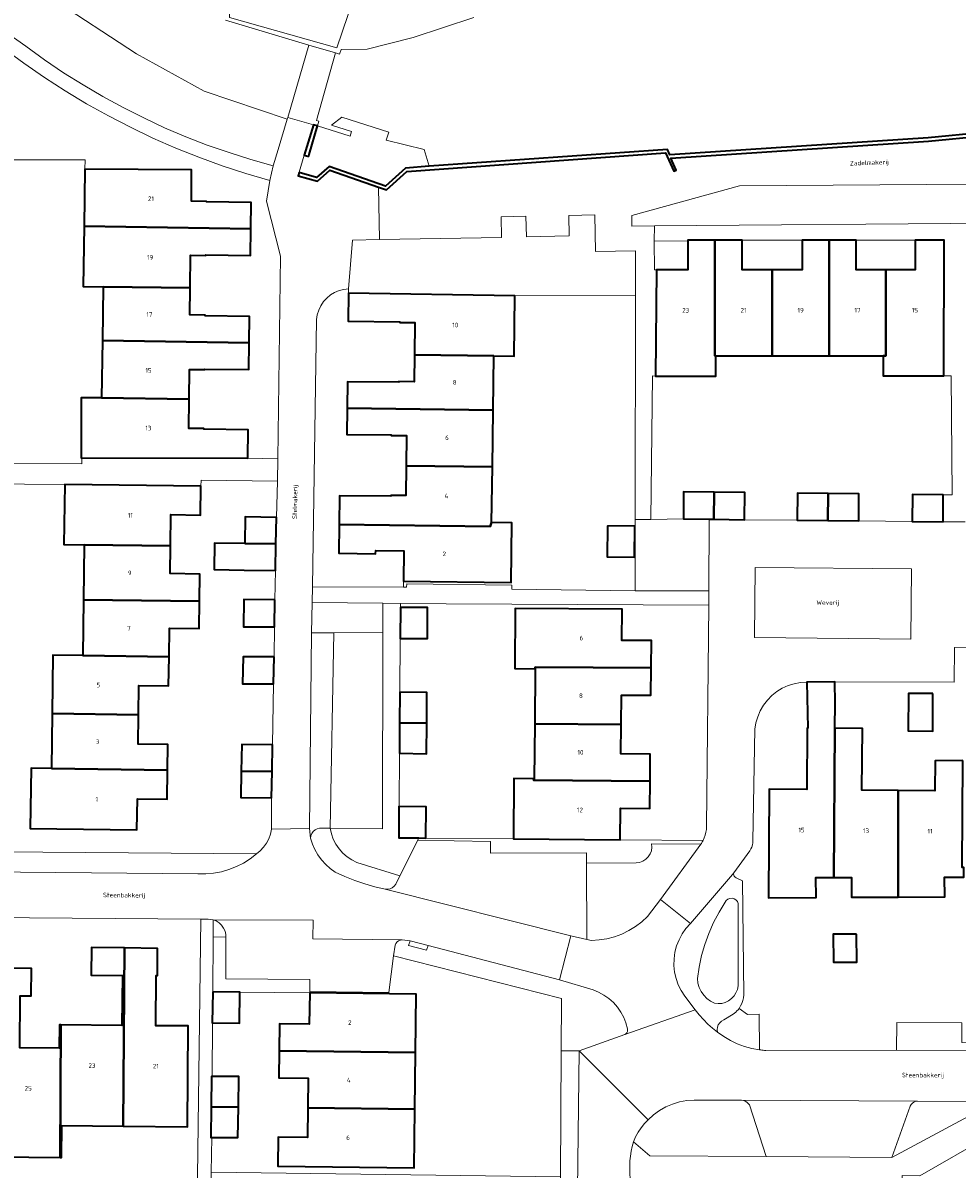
# Model space of a CAD drawing. Header units: metres. Extents: x 229229 to 231729, y 593167 to 595667.
# Tile 181 of 256: x 230792 to 230884, y 594007 to 594120. Entities that reach past the tile are written whole.
import ezdxf
from ezdxf.enums import TextEntityAlignment as Align

# ---------------------------------------------------------------- set-up
doc = ezdxf.new("R2010")
doc.units = ezdxf.units.M
for name, color, linetype, lineweight in [('B-WE-GK-KADEMUUR-GV', 150, 'Continuous', 35), ('B-WE-GR-GROENVOORZIENING-GV', 80, 'Continuous', 18), ('B-WE-KW-KUNSTWERK_DEK-GV', 170, 'Continuous', 18), ('B-WE-OG-BEBOUWING-GV', 7, 'Continuous', 35), ('B-WE-OG-BEBOUWING-T18', 10, 'Continuous', 18), ('B-WE-OG-BEBOUWING_SCHUUR-GV', 7, 'Continuous', 35), ('B-WE-OG-TERREIN_ERF-GV', 7, 'Continuous', 18), ('B-WE-OG-TOPOGRAFIE-T18', 10, 'Continuous', 18), ('B-WE-OG-WATER-GV', 130, 'Continuous', 18), ('B-WE-OG-WATER_SLOOT-GV', 120, 'Continuous', 18), ('B-WE-VH-VERHARDING_GESLOTEN-GV', 252, 'Continuous', 18), ('B-WE-VH-VERHARDING_OPEN-GV', 252, 'Continuous', 18)]:
    doc.layers.add(name, color=color, linetype=linetype, lineweight=lineweight)
doc.styles.add('NLCS-ISO-M250-T18', font='NLCS-ISO.ttf', dxfattribs={"height": 0.45})

msp = doc.modelspace()

# ---------------------------------------------------------------- linework, layer by layer
at = {"layer": 'B-WE-GK-KADEMUUR-GV'}
msp.add_lwpolyline([(230891.857, 594110.021), (230881, 594108.982), (230855.497, 594107.289), (230855.254, 594107.826), (230831.731, 594106.181), (230829.371, 594105.976), (230827.419, 594104.191), (230821.852, 594106.134), (230820.596, 594105.038), (230818.873, 594105.545), (230818.78, 594105.228), (230820.677, 594104.671), (230821.924, 594105.759), (230826.71, 594104.089), (230827.496, 594103.815), (230829.509, 594105.655), (230855.048, 594107.48), (230855.869, 594105.672), (230856.124, 594105.787), (230855.589, 594106.964), (230881.027, 594108.653), (230891.896, 594109.693)], dxfattribs=at)
msp.add_lwpolyline([(230819.829, 594107.126), (230819.882, 594107.31), (230820.696, 594110.144), (230820.306, 594110.256), (230819.39, 594107.245)], close=True, dxfattribs=at)
at = {"layer": 'B-WE-GR-GROENVOORZIENING-GV'}
for points in [[(230791.482, 594106.784), (230797.752, 594106.784), (230797.73, 594105.88), (230808.26, 594105.79), (230808.24, 594102.7), (230809.74, 594102.69), (230809.74, 594102.63), (230814.13, 594102.59), (230814.1, 594099.975), (230814.07, 594097.36), (230809.67, 594097.42), (230809.66, 594097.36), (230808.16, 594097.38), (230808.122, 594094.149), (230808.09, 594091.47), (230809.59, 594091.45), (230809.59, 594091.39), (230813.99, 594091.33), (230813.955, 594088.705), (230813.92, 594086.08), (230809.55, 594086.13), (230809.55, 594086.07), (230808.06, 594086.09), (230808.025, 594083.166), (230807.99, 594080.26), (230809.48, 594080.24), (230809.48, 594080.18), (230813.85, 594080.12), (230813.81, 594077.33), (230816.782, 594077.257), (230817.052, 594097.271), (230815.641, 594102.695), (230815.971, 594104.743), (230813.613, 594105.435), (230811.278, 594106.203), (230808.969, 594107.045), (230806.688, 594107.96), (230804.438, 594108.948), (230802.22, 594110.008), (230800.037, 594111.138), (230797.892, 594112.338), (230795.787, 594113.605), (230793.723, 594114.939), (230791.702, 594116.339), (230789.728, 594117.803)], [(230894.688, 594104.45), (230862.37, 594104.226), (230851.721, 594101.295), (230851.73, 594100.246), (230853.972, 594100.264), (230887.39, 594100.531)]]:
    msp.add_lwpolyline(points, dxfattribs=at)
for points in [[(230838.824, 594101.164), (230838.866, 594099.11), (230826.821, 594098.916), (230824.137, 594098.872), (230823.768, 594094.036), (230823.76, 594093.63), (230840.19, 594093.35), (230852.093, 594093.401), (230852.097, 594097.798), (230848.146, 594097.745), (230848.071, 594101.356), (230845.519, 594101.303), (230845.561, 594099.29), (230841.324, 594099.202), (230841.282, 594101.215)], [(230820.167, 594063.084), (230820.1, 594060.059), (230822.309, 594060.07), (230827.137, 594060.095), (230827.139, 594063.005)], [(230853.691, 594039.237), (230858.557, 594039.188), (230858.604, 594039.262), (230858.649, 594039.337), (230858.693, 594039.414), (230858.734, 594039.491), (230858.773, 594039.57), (230850.58, 594039.641), (230840.05, 594039.73), (230831.39, 594039.807), (230831.39, 594039.8), (230830.703, 594039.808), (230830.594, 594039.581), (230837.786, 594039.451), (230837.774, 594038.297), (230847.25, 594038.335), (230847.243, 594037.318), (230852.152, 594037.353), (230852.492, 594037.401), (230852.815, 594037.52), (230853.105, 594037.704), (230853.349, 594037.946), (230853.537, 594038.233), (230853.66, 594038.554), (230853.712, 594038.894)], [(230862.235, 594033.333), (230862.153, 594033.527), (230862.017, 594033.687), (230861.839, 594033.799), (230861.635, 594033.851), (230861.425, 594033.839), (230861.228, 594033.765), (230861.063, 594033.634), (230860.945, 594033.46), (230860.344, 594032.473), (230859.81, 594031.448), (230859.345, 594030.39), (230858.951, 594029.304), (230858.63, 594028.194), (230858.384, 594027.065), (230858.213, 594025.922), (230858.267, 594025.481), (230858.391, 594025.055), (230858.581, 594024.654), (230858.832, 594024.288), (230859.138, 594023.967), (230859.491, 594023.698), (230859.883, 594023.489), (230860.244, 594023.449), (230860.606, 594023.476), (230860.957, 594023.57), (230861.284, 594023.726), (230861.577, 594023.941), (230861.825, 594024.206), (230862.02, 594024.512), (230862.155, 594024.849), (230862.226, 594025.205)], [(230819.92, 594024.5), (230819.925, 594024.64), (230819.939, 594025.842), (230811.648, 594025.902), (230811.65, 594030.03), (230810.394, 594030.015), (230810.34, 594024.61), (230813.01, 594024.58)], [(230864.298, 594022.396), (230863.142, 594022.384), (230862.325, 594022.978), (230862.223, 594022.847), (230862.111, 594022.723), (230861.992, 594022.608), (230861.865, 594022.5), (230861.731, 594022.402), (230860.814, 594021.838), (230860.597, 594021.718), (230860.414, 594021.55), (230860.275, 594021.344), (230860.188, 594021.111), (230860.159, 594020.865), (230860.188, 594020.618), (230860.809, 594020.184), (230861.465, 594019.806), (230862.15, 594019.484), (230862.861, 594019.222), (230863.591, 594019.022), (230864.336, 594018.885)], [(230884.312, 594019.596), (230884.33, 594021.54), (230877.89, 594021.57), (230877.887, 594018.851), (230890.267, 594018.827), (230890.273, 594019.541)], [(230863.342, 594013.44), (230863.231, 594013.591), (230863.092, 594013.717), (230862.932, 594013.814), (230862.756, 594013.878), (230862.571, 594013.907), (230857.875, 594013.92), (230857.154, 594013.866), (230856.444, 594013.733), (230855.752, 594013.524), (230855.087, 594013.241), (230854.457, 594012.886), (230853.869, 594012.466), (230853.331, 594011.983), (230852.974, 594011.595), (230852.648, 594011.181), (230852.357, 594010.741), (230852.101, 594010.28), (230851.883, 594009.8), (230853.506, 594008.4), (230864.994, 594008.348)], [(230886.289, 594013.012), (230886.266, 594013.789), (230879.958, 594013.827), (230879.773, 594013.797), (230879.599, 594013.727), (230879.444, 594013.62), (230879.317, 594013.483), (230879.222, 594013.321), (230877.416, 594008.245)], [(230888.193, 594003.907), (230888.234, 594009.287), (230887.049, 594010.389), (230880.175, 594006.446), (230878.435, 594006.473), (230878.373, 594004.008)]]:
    msp.add_lwpolyline(points, close=True, dxfattribs=at)
at = {"layer": 'B-WE-KW-KUNSTWERK_DEK-GV'}
msp.add_lwpolyline([(230820.834, 594110.625), (230820.591, 594110.695), (230822.482, 594117.353), (230819.842, 594118.104), (230817.746, 594110.992), (230820.306, 594110.256), (230820.696, 594110.144)], close=True, dxfattribs=at)
at = {"layer": 'B-WE-OG-BEBOUWING-GV'}
for points in [[(230814.1, 594099.975), (230814.13, 594102.59), (230809.74, 594102.63), (230809.74, 594102.69), (230808.24, 594102.7), (230808.26, 594105.79), (230797.73, 594105.88), (230797.638, 594100.244)], [(230797.638, 594100.244), (230797.54, 594094.28), (230799.54, 594094.25), (230808.122, 594094.149), (230808.16, 594097.38), (230809.66, 594097.36), (230809.67, 594097.42), (230814.07, 594097.36), (230814.1, 594099.975)], [(230859.94, 594098.86), (230857.25, 594098.86), (230857.25, 594098.782), (230857.26, 594095.93), (230854.17, 594095.93), (230854.17, 594095.918), (230854.07, 594085.44), (230860.02, 594085.44), (230860.02, 594087.44), (230859.947, 594087.447)], [(230860.02, 594087.44), (230865.595, 594087.443), (230865.59, 594095.93), (230862.64, 594095.93), (230862.63, 594098.86), (230859.94, 594098.86), (230859.947, 594087.447)], [(230865.595, 594087.443), (230871.227, 594087.447), (230871.22, 594098.862), (230868.54, 594098.86), (230868.54, 594095.93), (230865.59, 594095.93)], [(230871.227, 594087.447), (230876.57, 594087.45), (230876.82, 594087.448), (230876.82, 594095.94), (230873.9, 594095.94), (230873.9, 594098.86), (230871.22, 594098.862)], [(230876.57, 594087.45), (230876.57, 594085.45), (230882.53, 594085.45), (230882.57, 594098.86), (230879.73, 594098.86), (230879.73, 594095.94), (230876.82, 594095.94), (230876.82, 594087.448)], [(230813.955, 594088.705), (230813.99, 594091.33), (230809.59, 594091.39), (230809.59, 594091.45), (230808.09, 594091.47), (230808.122, 594094.149), (230799.54, 594094.25), (230799.453, 594088.943)], [(230838.12, 594087.44), (230840.11, 594087.41), (230840.19, 594093.35), (230823.76, 594093.63), (230823.73, 594090.85), (230828.81, 594090.79), (230828.81, 594090.73), (230830.3, 594090.72), (230830.267, 594087.521)], [(230813.955, 594088.705), (230799.453, 594088.943), (230799.36, 594083.27), (230808.025, 594083.166), (230808.06, 594086.09), (230809.55, 594086.07), (230809.55, 594086.13), (230813.92, 594086.08)], [(230838.12, 594087.44), (230830.267, 594087.521), (230830.24, 594084.87), (230828.74, 594084.89), (230828.74, 594084.83), (230823.66, 594084.88), (230823.63, 594082.27), (230838.045, 594082.068)], [(230808.025, 594083.166), (230799.36, 594083.27), (230797.36, 594083.3), (230797.35, 594077.35), (230797.424, 594077.35), (230813.81, 594077.33), (230813.85, 594080.12), (230809.48, 594080.18), (230809.48, 594080.24), (230807.99, 594080.26)], [(230837.967, 594076.471), (230838.045, 594082.068), (230823.63, 594082.27), (230823.6, 594079.66), (230827.98, 594079.62), (230827.98, 594079.56), (230829.48, 594079.55), (230829.455, 594076.58)], [(230837.967, 594076.471), (230829.455, 594076.58), (230829.43, 594073.63), (230827.94, 594073.64), (230827.94, 594073.58), (230822.85, 594073.62), (230822.825, 594070.775), (230837.754, 594070.566), (230837.89, 594070.98)], [(230806.173, 594068.668), (230806.21, 594071.75), (230809.14, 594071.71), (230809.18, 594074.56), (230795.73, 594074.74), (230795.65, 594068.8), (230797.66, 594068.77)], [(230859.839, 594071.285), (230859.87, 594073.965), (230856.85, 594074), (230856.82, 594071.32), (230859.381, 594071.29)], [(230859.839, 594071.285), (230862.87, 594071.25), (230862.89, 594073.93), (230859.87, 594073.965)], [(230871.094, 594071.155), (230871.125, 594073.825), (230868.11, 594073.86), (230868.07, 594071.19)], [(230871.125, 594073.825), (230871.094, 594071.155), (230874.14, 594071.12), (230874.14, 594073.79)], [(230882.483, 594071.03), (230882.49, 594073.69), (230879.45, 594073.73), (230879.41, 594071.06)], [(230813.5, 594068.9), (230816.585, 594068.86), (230816.63, 594071.48), (230813.54, 594071.53)], [(230837.89, 594070.98), (230837.754, 594070.566), (230822.825, 594070.775), (230822.8, 594067.93), (230826.43, 594067.89), (230826.44, 594068.19), (230829.22, 594068.16), (230829.18, 594065.17), (230839.81, 594065.03), (230839.89, 594070.95)], [(230852.02, 594070.63), (230849.32, 594070.61), (230849.3, 594067.57), (230852.01, 594067.56)], [(230797.66, 594068.77), (230797.585, 594063.32), (230809.025, 594063.185), (230809.06, 594065.88), (230806.14, 594065.92), (230806.173, 594068.668)], [(230813.5, 594068.9), (230810.525, 594068.945), (230810.485, 594066.315), (230813.46, 594066.27), (230816.54, 594066.23), (230816.585, 594068.86)], [(230816.49, 594063.32), (230813.42, 594063.35), (230813.38, 594060.67), (230816.45, 594060.66)], [(230809.025, 594063.185), (230797.585, 594063.32), (230797.51, 594057.83), (230806.03, 594057.71), (230806.07, 594060.53), (230808.99, 594060.49)], [(230828.886, 594062.58), (230828.88, 594062.58), (230828.864, 594059.5), (230831.54, 594059.51), (230831.56, 594062.56)], [(230842.19, 594056.53), (230842.189, 594056.695), (230853.65, 594056.6), (230853.68, 594059.3), (230850.75, 594059.32), (230850.78, 594062.42), (230840.22, 594062.49), (230840.18, 594056.54)], [(230803.01, 594051.975), (230803.05, 594054.88), (230805.99, 594054.84), (230806.03, 594057.71), (230797.51, 594057.83), (230794.56, 594057.87), (230794.483, 594052.089)], [(230816.4, 594057.69), (230813.34, 594057.71), (230813.3, 594055.05), (230816.35, 594055.04)], [(230853.65, 594056.6), (230842.189, 594056.695), (230842.19, 594056.53), (230842.145, 594051.09), (230850.685, 594051.03), (230850.71, 594053.92), (230853.62, 594053.9)], [(230871.67, 594035.91), (230871.779, 594050.64), (230871.798, 594053.135), (230871.771, 594055.235), (230869.017, 594055.199), (230869.1, 594050.66), (230869.06, 594050.66), (230869.01, 594044.59), (230865.31, 594044.62), (230865.22, 594033.91), (230869.93, 594033.93), (230869.92, 594035.9)], [(230828.8, 594051.168), (230831.475, 594051.15), (230831.5, 594054.17), (230828.826, 594054.22), (230828.82, 594054.22)], [(230881.47, 594054.08), (230879.04, 594054.09), (230879.02, 594050.38), (230881.45, 594050.36)], [(230794.41, 594046.67), (230805.887, 594046.521), (230805.92, 594049.04), (230802.97, 594049.07), (230803.01, 594051.975), (230794.483, 594052.089)], [(230831.475, 594051.15), (230828.8, 594051.168), (230828.78, 594048.18), (230828.791, 594048.18), (230831.45, 594048.13)], [(230842.1, 594045.66), (230842.017, 594045.505), (230853.535, 594045.41), (230853.56, 594048.1), (230850.66, 594048.13), (230850.685, 594051.03), (230842.145, 594051.09)], [(230871.779, 594050.64), (230871.67, 594035.91), (230873.42, 594035.91), (230873.43, 594033.95), (230878.02, 594033.97), (230878.05, 594044.5), (230874.44, 594044.53), (230874.5, 594050.61)], [(230816.205, 594046.373), (230816.25, 594049.02), (230813.21, 594049.05), (230813.17, 594046.425)], [(230805.887, 594046.521), (230794.41, 594046.67), (230792.41, 594046.7), (230792.33, 594040.74), (230802.86, 594040.6), (230802.9, 594043.68), (230805.85, 594043.64)], [(230813.17, 594046.425), (230813.13, 594043.8), (230816.16, 594043.77), (230816.205, 594046.373)], [(230884.41, 594047.45), (230881.69, 594047.44), (230881.66, 594044.47), (230878.05, 594044.5), (230878.02, 594033.97), (230882.63, 594033.99), (230882.62, 594035.93), (230884.51, 594035.94), (230884.51, 594036.88), (230884.35, 594036.88)], [(230853.535, 594045.41), (230842.017, 594045.505), (230842.1, 594045.66), (230840.09, 594045.67), (230840.05, 594039.73), (230850.58, 594039.641), (230850.61, 594042.75), (230853.51, 594042.72)], [(230828.761, 594042.91), (230828.74, 594042.91), (230828.72, 594039.83), (230828.744, 594039.83), (230830.703, 594039.808), (230831.39, 594039.8), (230831.39, 594039.807), (230831.42, 594042.87)], [(230795.35, 594021.36), (230795.28, 594008.26), (230795.42, 594008.26), (230795.44, 594011.4), (230801.51, 594011.35), (230801.64, 594028.95), (230798.38, 594029), (230798.35, 594026.27), (230801.43, 594026.23), (230801.37, 594021.29)], [(230801.51, 594011.35), (230807.86, 594011.29), (230807.92, 594021.25), (230804.74, 594021.27), (230804.77, 594026.21), (230804.88, 594026.21), (230804.89, 594028.9), (230801.64, 594028.95)], [(230789.22, 594026.94), (230789.07, 594008.31), (230795.28, 594008.26), (230795.35, 594021.36), (230795.21, 594021.36), (230795.18, 594019.05), (230791.28, 594019.09), (230791.34, 594024.23), (230792.42, 594024.22), (230792.45, 594026.91)], [(230810.34, 594024.61), (230810.3, 594021.55), (230810.309, 594021.55), (230812.98, 594021.51), (230813.01, 594024.58)], [(230816.915, 594018.79), (230830.376, 594018.62), (230830.45, 594024.38), (230819.92, 594024.5), (230819.88, 594021.41), (230816.95, 594021.45)], [(230816.915, 594018.79), (230816.88, 594016.12), (230819.78, 594016.08), (230819.745, 594013.14), (230830.304, 594013.01), (230830.376, 594018.62)], [(230812.875, 594013.23), (230812.91, 594016.25), (230810.275, 594016.26), (230810.23, 594016.26), (230810.195, 594013.25)], [(230810.195, 594013.25), (230810.16, 594010.24), (230810.255, 594010.239), (230812.84, 594010.22), (230812.875, 594013.23)], [(230830.304, 594013.01), (230819.745, 594013.14), (230819.71, 594010.21), (230816.8, 594010.25), (230816.77, 594007.4), (230830.23, 594007.23)]]:
    msp.add_lwpolyline(points, close=True, dxfattribs=at)
at = {"layer": 'B-WE-OG-BEBOUWING_SCHUUR-GV'}
msp.add_lwpolyline([(230873.933, 594030.314), (230871.63, 594030.294), (230871.654, 594027.529), (230873.957, 594027.549)], close=True, dxfattribs=at)
at = {"layer": 'B-WE-OG-TERREIN_ERF-GV'}
for points in [[(230799.54, 594094.25), (230797.54, 594094.28), (230797.638, 594100.244), (230797.73, 594105.88), (230797.752, 594106.784), (230791.482, 594106.784), (230782.425, 594106.784), (230780.738, 594077.544), (230783.781, 594076.835), (230797.423, 594076.776), (230797.424, 594077.35), (230797.35, 594077.35), (230797.36, 594083.3), (230799.36, 594083.27), (230799.453, 594088.943)], [(230857.25, 594098.782), (230853.953, 594098.763), (230853.969, 594095.92), (230854.17, 594095.918), (230854.17, 594095.93), (230857.26, 594095.93)], [(230865.59, 594095.93), (230868.54, 594095.93), (230868.54, 594098.86), (230862.63, 594098.86), (230862.64, 594095.93)], [(230873.9, 594098.86), (230873.9, 594095.94), (230876.82, 594095.94), (230879.73, 594095.94), (230879.73, 594098.86)], [(230829.48, 594079.55), (230827.98, 594079.56), (230827.98, 594079.62), (230823.6, 594079.66), (230823.63, 594082.27), (230823.66, 594084.88), (230828.74, 594084.83), (230828.74, 594084.89), (230830.24, 594084.87), (230830.267, 594087.521), (230830.3, 594090.72), (230828.81, 594090.73), (230828.81, 594090.79), (230823.73, 594090.85), (230823.76, 594093.63), (230823.768, 594094.036), (230823.291, 594093.989), (230822.827, 594093.873), (230822.384, 594093.69), (230821.973, 594093.443), (230821.603, 594093.14), (230821.281, 594092.785), (230821.014, 594092.387), (230820.809, 594091.954), (230820.67, 594091.496), (230820.599, 594091.022), (230820.201, 594064.631), (230829.169, 594064.597), (230829.18, 594065.17), (230829.22, 594068.16), (230826.44, 594068.19), (230826.43, 594067.89), (230822.8, 594067.93), (230822.825, 594070.775), (230822.85, 594073.62), (230827.94, 594073.58), (230827.94, 594073.64), (230829.43, 594073.63), (230829.455, 594076.58)], [(230852.064, 594064.238), (230852.073, 594071.258), (230852.093, 594093.401), (230840.19, 594093.35), (230840.11, 594087.41), (230838.12, 594087.44), (230838.045, 594082.068), (230837.967, 594076.471), (230837.89, 594070.98), (230839.89, 594070.95), (230839.81, 594065.03), (230829.18, 594065.17), (230829.169, 594064.597), (230829.469, 594064.596), (230829.502, 594064.918), (230839.869, 594064.765), (230839.881, 594064.397)], [(230876.57, 594087.45), (230871.227, 594087.447), (230865.595, 594087.443), (230860.02, 594087.44), (230860.02, 594085.44), (230854.07, 594085.44), (230853.78, 594085.444), (230853.595, 594071.279), (230856.82, 594071.32), (230856.85, 594074), (230859.87, 594073.965), (230862.89, 594073.93), (230862.87, 594071.25), (230868.07, 594071.19), (230868.11, 594073.86), (230871.125, 594073.825), (230874.14, 594073.79), (230874.14, 594071.12), (230879.41, 594071.06), (230879.45, 594073.73), (230882.49, 594073.69), (230883.356, 594073.691), (230883.262, 594085.456), (230882.53, 594085.45), (230876.57, 594085.45)], [(230852.02, 594070.63), (230852.01, 594067.56), (230849.3, 594067.57), (230849.32, 594070.61)], [(230842.19, 594056.53), (230840.18, 594056.54), (230840.22, 594062.49), (230850.78, 594062.42), (230850.75, 594059.32), (230853.68, 594059.3), (230853.65, 594056.6), (230853.62, 594053.9), (230850.71, 594053.92), (230850.685, 594051.03), (230850.66, 594048.13), (230853.56, 594048.1), (230853.535, 594045.41), (230853.51, 594042.72), (230850.61, 594042.75), (230850.58, 594039.641), (230858.773, 594039.57), (230858.887, 594039.832), (230858.978, 594040.103), (230859.047, 594040.381), (230859.092, 594040.663), (230859.113, 594040.948), (230859.33, 594062.808), (230833.403, 594062.934), (230828.889, 594062.985), (230828.886, 594062.58), (230831.56, 594062.56), (230831.54, 594059.51), (230828.864, 594059.5), (230828.826, 594054.22), (230831.5, 594054.17), (230831.475, 594051.15), (230831.45, 594048.13), (230828.791, 594048.18), (230828.761, 594042.91), (230831.42, 594042.87), (230831.39, 594039.807), (230840.05, 594039.73), (230840.09, 594045.67), (230842.1, 594045.66), (230842.145, 594051.09)], [(230879.04, 594054.09), (230881.47, 594054.08), (230881.45, 594050.36), (230879.02, 594050.38)], [(230819.92, 594024.5), (230813.01, 594024.58), (230812.98, 594021.51), (230810.309, 594021.55), (230810.275, 594016.26), (230812.91, 594016.25), (230812.875, 594013.23), (230812.84, 594010.22), (230810.255, 594010.239), (230810.193, 594006.788), (230844.698, 594006.348), (230844.757, 594018.791), (230844.781, 594023.948), (230828.192, 594028.164), (230827.741, 594024.553), (230819.925, 594024.64)], [(230819.745, 594013.14), (230819.78, 594016.08), (230816.88, 594016.12), (230816.915, 594018.79), (230816.95, 594021.45), (230819.88, 594021.41), (230819.92, 594024.5), (230830.45, 594024.38), (230830.376, 594018.62), (230830.304, 594013.01), (230830.23, 594007.23), (230816.77, 594007.4), (230816.8, 594010.25), (230819.71, 594010.21)]]:
    msp.add_lwpolyline(points, close=True, dxfattribs=at)
for points in [[(230776.682, 594038.545), (230814.656, 594038.236), (230815.037, 594038.546), (230815.372, 594038.904), (230815.656, 594039.304), (230815.884, 594039.738), (230816.051, 594040.199), (230816.154, 594040.679), (230816.16, 594043.77), (230813.13, 594043.8), (230813.17, 594046.425), (230813.21, 594049.05), (230816.25, 594049.02), (230816.35, 594055.04), (230813.3, 594055.05), (230813.34, 594057.71), (230816.4, 594057.69), (230816.45, 594060.66), (230813.38, 594060.67), (230813.42, 594063.35), (230816.49, 594063.32), (230816.54, 594066.23), (230813.46, 594066.27), (230810.485, 594066.315), (230810.525, 594068.945), (230813.5, 594068.9), (230813.54, 594071.53), (230816.63, 594071.48), (230816.745, 594075.065), (230809.202, 594075.153), (230809.18, 594074.56), (230809.14, 594071.71), (230806.21, 594071.75), (230806.173, 594068.668), (230806.14, 594065.92), (230809.06, 594065.88), (230809.025, 594063.185), (230808.99, 594060.49), (230806.07, 594060.53), (230806.03, 594057.71), (230805.99, 594054.84), (230803.05, 594054.88), (230803.01, 594051.975), (230802.97, 594049.07), (230805.92, 594049.04), (230805.887, 594046.521), (230805.85, 594043.64), (230802.9, 594043.68), (230802.86, 594040.6), (230792.33, 594040.74), (230792.41, 594046.7), (230794.41, 594046.67), (230794.483, 594052.089), (230794.56, 594057.87), (230797.51, 594057.83), (230797.585, 594063.32), (230797.66, 594068.77), (230795.65, 594068.8), (230795.73, 594074.74), (230783.735, 594074.837)], [(230914.107, 594058.734), (230883.597, 594058.63), (230883.575, 594055.194), (230871.771, 594055.235), (230871.798, 594053.135), (230871.779, 594050.64), (230874.5, 594050.61), (230874.44, 594044.53), (230878.05, 594044.5), (230881.66, 594044.47), (230881.69, 594047.44), (230884.41, 594047.45)], [(230884.51, 594035.94), (230882.62, 594035.93), (230882.63, 594033.99), (230878.02, 594033.97), (230873.43, 594033.95), (230873.42, 594035.91), (230871.67, 594035.91), (230869.92, 594035.9), (230869.93, 594033.93), (230865.22, 594033.91), (230865.31, 594044.62), (230869.01, 594044.59), (230869.06, 594050.66), (230869.1, 594050.66), (230869.017, 594055.199), (230868.387, 594055.162), (230867.766, 594055.048), (230867.164, 594054.859), (230866.589, 594054.597), (230866.051, 594054.266), (230865.558, 594053.872), (230865.117, 594053.42), (230864.735, 594052.918), (230864.417, 594052.372), (230864.169, 594051.792), (230863.994, 594051.185), (230863.895, 594050.562), (230863.697, 594039.543), (230863.686, 594039.33), (230863.649, 594039.121), (230863.585, 594038.918), (230863.497, 594038.725), (230863.384, 594038.544), (230861.801, 594036.362), (230861.784, 594036.249), (230861.801, 594036.136), (230861.849, 594036.032), (230861.926, 594035.947), (230862.023, 594035.887), (230862.651, 594035.588), (230862.788, 594024.304), (230862.759, 594024.021), (230862.697, 594023.743), (230862.603, 594023.474), (230862.479, 594023.218), (230862.325, 594022.978), (230863.142, 594022.384), (230864.298, 594022.396), (230864.336, 594018.885), (230864.46, 594018.868), (230864.585, 594018.854), (230864.709, 594018.841), (230864.834, 594018.829), (230864.959, 594018.82), (230877.887, 594018.851), (230877.89, 594021.57), (230884.33, 594021.54)], [(230786.681, 593990.106), (230808.584, 593989.568), (230808.657, 593991.13), (230809.17, 594031.794), (230771.042, 594032.084)], [(230791.28, 594019.09), (230795.18, 594019.05), (230795.21, 594021.36), (230795.35, 594021.36), (230801.37, 594021.29), (230801.43, 594026.23), (230798.35, 594026.27), (230798.38, 594029), (230801.64, 594028.95), (230804.89, 594028.9), (230804.88, 594026.21), (230804.77, 594026.21), (230804.74, 594021.27), (230807.92, 594021.25), (230807.86, 594011.29), (230801.51, 594011.35), (230795.44, 594011.4), (230795.42, 594008.26), (230795.28, 594008.26), (230789.07, 594008.31)], [(230789.22, 594026.94), (230792.45, 594026.91), (230792.42, 594024.22), (230791.34, 594024.23)]]:
    msp.add_lwpolyline(points, dxfattribs=at)
at = {"layer": 'B-WE-OG-WATER-GV'}
for points in [[(230794.372, 594122.827), (230802.802, 594117.249), (230809.511, 594113.568), (230817.693, 594110.813), (230817.746, 594110.992), (230820.306, 594110.256), (230820.696, 594110.144), (230823.906, 594109.125), (230824.056, 594109.599), (230822.066, 594110.231), (230823.095, 594111.002), (230827.728, 594109.523), (230827.475, 594108.728), (230831.224, 594107.809), (230831.731, 594106.181), (230855.254, 594107.826), (230855.497, 594107.289), (230881, 594108.982), (230891.857, 594110.021)], [(230836.125, 594120.841), (230830.151, 594118.867), (230825.585, 594117.729), (230823.014, 594117.706), (230822.871, 594117.244), (230822.482, 594117.353), (230819.842, 594118.104), (230811.608, 594120.586)]]:
    msp.add_lwpolyline(points, dxfattribs=at)
at = {"layer": 'B-WE-OG-WATER_SLOOT-GV'}
for points in [[(230783.089, 594124.206), (230791.894, 594118.013), (230793.735, 594116.678), (230795.618, 594115.403), (230797.542, 594114.189), (230799.503, 594113.038), (230801.5, 594111.95), (230803.532, 594110.927), (230805.595, 594109.97), (230807.687, 594109.08), (230809.808, 594108.258), (230811.953, 594107.504), (230814.122, 594106.819), (230816.312, 594106.205), (230816.813, 594107.822), (230817.693, 594110.813), (230809.511, 594113.568), (230802.802, 594117.249), (230794.372, 594122.827)], [(230824.795, 594124.373), (230822.614, 594117.867), (230811.998, 594120.864)], [(230811.608, 594120.586), (230819.842, 594118.104), (230822.482, 594117.353), (230822.871, 594117.244), (230823.014, 594117.706), (230825.585, 594117.729), (230830.151, 594118.867), (230836.125, 594120.841)]]:
    msp.add_lwpolyline(points, dxfattribs=at)
msp.add_lwpolyline([(230819.882, 594107.31), (230819.829, 594107.126), (230819.39, 594107.245), (230818.877, 594105.56), (230818.873, 594105.545), (230820.596, 594105.038), (230821.852, 594106.134), (230827.419, 594104.191), (230829.371, 594105.976), (230831.731, 594106.181), (230831.224, 594107.809), (230827.475, 594108.728), (230827.728, 594109.523), (230823.095, 594111.002), (230822.066, 594110.231), (230824.056, 594109.599), (230823.906, 594109.125), (230820.696, 594110.144)], close=True, dxfattribs=at)
at = {"layer": 'B-WE-VH-VERHARDING_GESLOTEN-GV'}
for points in [[(230789.728, 594117.803), (230791.702, 594116.339), (230793.723, 594114.939), (230795.787, 594113.605), (230797.892, 594112.338), (230800.037, 594111.138), (230802.22, 594110.008), (230804.438, 594108.948), (230806.688, 594107.96), (230808.969, 594107.045), (230811.278, 594106.203), (230813.613, 594105.435), (230815.971, 594104.743), (230816.312, 594106.205), (230814.122, 594106.819), (230811.953, 594107.504), (230809.808, 594108.258), (230807.687, 594109.08), (230805.595, 594109.97), (230803.532, 594110.927), (230801.5, 594111.95), (230799.503, 594113.038), (230797.542, 594114.189), (230795.618, 594115.403), (230793.735, 594116.678), (230791.894, 594118.013), (230783.089, 594124.206)], [(230771.042, 594032.084), (230809.17, 594031.794), (230809.411, 594031.792), (230809.652, 594031.785), (230809.892, 594031.774), (230810.133, 594031.759), (230810.373, 594031.739), (230820.263, 594031.706), (230820.241, 594029.837), (230829.065, 594029.746), (230829.847, 594029.661), (230831.611, 594029.198), (230844.586, 594025.791), (230845.713, 594030.136), (230827.372, 594034.745), (230826.356, 594034.988), (230825.354, 594035.28), (230824.367, 594035.622), (230823.398, 594036.012), (230822.45, 594036.449), (230821.954, 594036.797), (230821.499, 594037.197), (230821.09, 594037.644), (230820.732, 594038.133), (230820.429, 594038.658), (230820.185, 594039.212), (230820.002, 594039.79), (230819.898, 594040.742), (230816.154, 594040.679), (230816.051, 594040.199), (230815.884, 594039.738), (230815.656, 594039.304), (230815.372, 594038.904), (230815.037, 594038.546), (230814.656, 594038.236), (230814.039, 594037.754), (230813.378, 594037.333), (230812.681, 594036.978), (230811.952, 594036.691), (230811.199, 594036.476), (230810.429, 594036.333), (230809.649, 594036.266), (230808.866, 594036.273), (230777.308, 594036.569)], [(230890.267, 594018.827), (230877.887, 594018.851), (230864.959, 594018.82), (230864.834, 594018.829), (230864.709, 594018.841), (230864.585, 594018.854), (230864.46, 594018.868), (230864.336, 594018.885), (230863.591, 594019.022), (230862.861, 594019.222), (230862.15, 594019.484), (230861.465, 594019.806), (230860.809, 594020.184), (230860.188, 594020.618), (230859.701, 594021.014), (230859.237, 594021.435), (230858.796, 594021.882), (230858.381, 594022.352), (230857.992, 594022.844), (230851.033, 594020.402), (230846.527, 594018.783), (230853.331, 594011.983), (230853.869, 594012.466), (230854.457, 594012.886), (230855.087, 594013.241), (230855.752, 594013.524), (230856.444, 594013.733), (230857.154, 594013.866), (230857.875, 594013.92), (230862.571, 594013.907), (230879.958, 594013.827), (230886.266, 594013.789)], [(230851.559, 594005.385), (230851.524, 594007.422), (230851.548, 594007.904), (230851.596, 594008.383), (230851.668, 594008.86), (230851.764, 594009.333), (230851.883, 594009.8), (230852.101, 594010.28), (230852.357, 594010.741), (230852.648, 594011.181), (230852.974, 594011.595), (230853.331, 594011.983), (230846.527, 594018.783), (230846.22, 593991.332)]]:
    msp.add_lwpolyline(points, dxfattribs=at)
for points in [[(230819.842, 594118.104), (230817.746, 594110.992), (230820.306, 594110.256), (230820.696, 594110.144), (230820.834, 594110.625), (230820.591, 594110.695), (230822.482, 594117.353)], [(230863.909, 594066.539), (230863.856, 594059.603), (230879.276, 594059.45), (230879.345, 594066.386)]]:
    msp.add_lwpolyline(points, close=True, dxfattribs=at)
at = {"layer": 'B-WE-VH-VERHARDING_OPEN-GV'}
for points in [[(230825.998, 594125.797), (230824.115, 594126.002), (230822.241, 594126.273), (230820.378, 594126.609), (230818.527, 594127.012), (230816.692, 594127.479), (230814.875, 594128.011), (230813.077, 594128.607), (230813.389, 594128.431), (230813.66, 594128.197), (230813.879, 594127.913), (230814.036, 594127.591), (230814.127, 594127.245), (230814.146, 594126.887), (230814.094, 594126.533), (230813.972, 594126.196), (230813.786, 594125.89), (230813.542, 594125.627), (230813.251, 594125.419), (230812.924, 594125.272), (230811.947, 594125.132), (230811.998, 594120.864), (230822.614, 594117.867), (230824.795, 594124.373)], [(230820.599, 594091.022), (230820.67, 594091.496), (230820.809, 594091.954), (230821.014, 594092.387), (230821.281, 594092.785), (230821.603, 594093.14), (230821.973, 594093.443), (230822.384, 594093.69), (230822.827, 594093.873), (230823.291, 594093.989), (230823.768, 594094.036), (230824.137, 594098.872), (230826.821, 594098.916), (230826.71, 594104.089), (230821.924, 594105.759), (230820.677, 594104.671), (230818.78, 594105.228), (230818.873, 594105.545), (230818.877, 594105.56), (230819.39, 594107.245), (230820.306, 594110.256), (230817.746, 594110.992), (230817.693, 594110.813), (230816.813, 594107.822), (230816.312, 594106.205), (230815.971, 594104.743), (230815.641, 594102.695), (230817.052, 594097.271), (230816.782, 594077.257), (230816.745, 594075.065), (230816.63, 594071.48), (230816.585, 594068.86), (230816.54, 594066.23), (230816.49, 594063.32), (230816.45, 594060.66), (230816.4, 594057.69), (230816.35, 594055.04), (230816.25, 594049.02), (230816.205, 594046.373), (230816.16, 594043.77), (230816.154, 594040.679), (230819.898, 594040.742), (230820.1, 594060.059), (230820.167, 594063.084), (230820.201, 594064.631)], [(230809.18, 594074.56), (230809.202, 594075.153), (230816.745, 594075.065), (230816.782, 594077.257), (230813.81, 594077.33), (230797.424, 594077.35), (230797.423, 594076.776), (230783.781, 594076.835), (230783.735, 594074.837), (230795.73, 594074.74)], [(230852.073, 594071.258), (230852.064, 594064.238), (230859.322, 594064.238), (230859.381, 594071.29), (230856.82, 594071.32), (230853.595, 594071.279)], [(230863.856, 594059.603), (230863.909, 594066.539), (230879.345, 594066.386), (230879.276, 594059.45)], [(230820.167, 594063.084), (230827.139, 594063.005), (230828.889, 594062.985), (230833.403, 594062.934), (230859.33, 594062.808), (230859.322, 594064.238), (230852.064, 594064.238), (230839.881, 594064.397), (230839.869, 594064.765), (230829.502, 594064.918), (230829.469, 594064.596), (230829.169, 594064.597), (230820.201, 594064.631)], [(230828.8, 594051.168), (230828.82, 594054.22), (230828.826, 594054.22), (230828.864, 594059.5), (230828.88, 594062.58), (230828.886, 594062.58), (230828.889, 594062.985), (230827.139, 594063.005), (230827.137, 594060.095), (230827.126, 594040.725), (230821.954, 594040.772), (230822.069, 594040.226), (230822.253, 594039.699), (230822.504, 594039.201), (230822.817, 594038.74), (230823.188, 594038.322), (230823.609, 594037.957), (230824.074, 594037.648), (230824.575, 594037.403), (230828.838, 594036.078), (230830.594, 594039.581), (230830.703, 594039.808), (230828.744, 594039.83), (230828.72, 594039.83), (230828.74, 594042.91), (230828.761, 594042.91), (230828.791, 594048.18), (230828.78, 594048.18)], [(230822.309, 594060.07), (230820.1, 594060.059), (230819.898, 594040.742), (230820.002, 594039.79), (230820.038, 594040.03), (230820.129, 594040.255), (230820.27, 594040.453), (230820.453, 594040.612), (230820.668, 594040.724), (230820.904, 594040.782), (230821.954, 594040.772)], [(230827.137, 594060.095), (230822.309, 594060.07), (230821.954, 594040.772), (230827.126, 594040.725)], [(230821.954, 594040.772), (230820.904, 594040.782), (230820.668, 594040.724), (230820.453, 594040.612), (230820.27, 594040.453), (230820.129, 594040.255), (230820.038, 594040.03), (230820.002, 594039.79), (230820.185, 594039.212), (230820.429, 594038.658), (230820.732, 594038.133), (230821.09, 594037.644), (230821.499, 594037.197), (230821.954, 594036.797), (230822.45, 594036.449), (230823.398, 594036.012), (230824.367, 594035.622), (230825.354, 594035.28), (230826.356, 594034.988), (230827.372, 594034.745), (230827.616, 594034.743), (230827.854, 594034.796), (230828.075, 594034.901), (230828.266, 594035.052), (230828.419, 594035.242), (230828.838, 594036.078), (230824.575, 594037.403), (230824.074, 594037.648), (230823.609, 594037.957), (230823.188, 594038.322), (230822.817, 594038.74), (230822.504, 594039.201), (230822.253, 594039.699), (230822.069, 594040.226)], [(230847.243, 594037.318), (230847.25, 594038.335), (230837.774, 594038.297), (230837.786, 594039.451), (230830.594, 594039.581), (230828.838, 594036.078), (230828.419, 594035.242), (230828.266, 594035.052), (230828.075, 594034.901), (230827.854, 594034.796), (230827.616, 594034.743), (230827.372, 594034.745), (230845.713, 594030.136), (230847.292, 594029.785)], [(230858.557, 594039.188), (230853.691, 594039.237), (230853.712, 594038.894), (230853.66, 594038.554), (230853.537, 594038.233), (230853.349, 594037.946), (230853.105, 594037.704), (230852.815, 594037.52), (230852.492, 594037.401), (230852.152, 594037.353), (230847.243, 594037.318), (230847.292, 594029.785), (230847.749, 594029.688), (230848.519, 594029.737), (230849.281, 594029.859), (230850.027, 594030.055), (230850.751, 594030.322), (230851.445, 594030.658), (230852.104, 594031.06), (230852.721, 594031.523), (230853.29, 594032.044), (230854.558, 594033.737)], [(230862.325, 594022.978), (230862.479, 594023.218), (230862.603, 594023.474), (230862.697, 594023.743), (230862.759, 594024.021), (230862.788, 594024.304), (230862.651, 594035.588), (230862.023, 594035.887), (230861.926, 594035.947), (230861.849, 594036.032), (230861.801, 594036.136), (230861.784, 594036.249), (230861.801, 594036.362), (230861.683, 594036.2), (230857.521, 594031.346), (230857.082, 594030.862), (230856.705, 594030.33), (230856.394, 594029.756), (230856.154, 594029.148), (230855.988, 594028.517), (230855.9, 594027.87), (230855.89, 594027.217), (230855.958, 594026.568), (230856.103, 594025.931), (230856.324, 594025.317), (230856.617, 594024.733), (230856.978, 594024.189), (230857.992, 594022.844), (230858.381, 594022.352), (230858.796, 594021.882), (230859.237, 594021.435), (230859.701, 594021.014), (230860.188, 594020.618), (230860.159, 594020.865), (230860.188, 594021.111), (230860.275, 594021.344), (230860.414, 594021.55), (230860.597, 594021.718), (230860.814, 594021.838), (230861.731, 594022.402), (230861.865, 594022.5), (230861.992, 594022.608), (230862.111, 594022.723), (230862.223, 594022.847)], [(230857.521, 594031.346), (230854.558, 594033.737), (230853.29, 594032.044), (230852.721, 594031.523), (230852.104, 594031.06), (230851.445, 594030.658), (230850.751, 594030.322), (230850.027, 594030.055), (230849.281, 594029.859), (230848.519, 594029.737), (230847.749, 594029.688), (230847.292, 594029.785), (230845.713, 594030.136), (230844.586, 594025.791), (230847.905, 594024.799), (230848.458, 594024.575), (230848.981, 594024.29), (230849.468, 594023.946), (230849.912, 594023.548), (230850.307, 594023.101), (230850.648, 594022.612), (230850.931, 594022.088), (230851.151, 594021.534), (230851.306, 594020.958), (230851.322, 594020.824), (230851.299, 594020.692), (230851.239, 594020.571), (230851.148, 594020.471), (230851.033, 594020.402), (230857.992, 594022.844), (230856.978, 594024.189), (230856.617, 594024.733), (230856.324, 594025.317), (230856.103, 594025.931), (230855.958, 594026.568), (230855.89, 594027.217), (230855.9, 594027.87), (230855.988, 594028.517), (230856.154, 594029.148), (230856.394, 594029.756), (230856.705, 594030.33), (230857.082, 594030.862)], [(230859.883, 594023.489), (230859.491, 594023.698), (230859.138, 594023.967), (230858.832, 594024.288), (230858.581, 594024.654), (230858.391, 594025.055), (230858.267, 594025.481), (230858.213, 594025.922), (230858.384, 594027.065), (230858.63, 594028.194), (230858.951, 594029.304), (230859.345, 594030.39), (230859.81, 594031.448), (230860.344, 594032.473), (230860.945, 594033.46), (230861.063, 594033.634), (230861.228, 594033.765), (230861.425, 594033.839), (230861.635, 594033.851), (230861.839, 594033.799), (230862.017, 594033.687), (230862.153, 594033.527), (230862.235, 594033.333), (230862.226, 594025.205), (230862.155, 594024.849), (230862.02, 594024.512), (230861.825, 594024.206), (230861.577, 594023.941), (230861.284, 594023.726), (230860.957, 594023.57), (230860.606, 594023.476), (230860.244, 594023.449)], [(230810.255, 594010.239), (230810.16, 594010.24), (230810.195, 594013.25), (230810.23, 594016.26), (230810.275, 594016.26), (230810.309, 594021.55), (230810.3, 594021.55), (230810.34, 594024.61), (230810.394, 594030.015), (230810.373, 594031.739), (230810.133, 594031.759), (230809.892, 594031.774), (230809.652, 594031.785), (230809.411, 594031.792), (230809.17, 594031.794), (230808.657, 593991.13), (230808.584, 593989.568), (230808.235, 593984.384), (230809.266, 593984.366), (230809.706, 593989.541), (230809.873, 593994.11), (230810.157, 594005.348), (230810.193, 594006.788)], [(230810.373, 594031.739), (230810.394, 594030.015), (230811.65, 594030.03), (230811.639, 594030.274), (230811.558, 594030.604), (230811.416, 594030.913), (230811.219, 594031.19), (230810.973, 594031.426), (230810.688, 594031.611)], [(230828.349, 594029.23), (230828.43, 594029.4), (230828.551, 594029.544), (230828.703, 594029.654), (230828.878, 594029.723), (230829.065, 594029.746), (230820.241, 594029.837), (230820.263, 594031.706), (230810.373, 594031.739), (230810.688, 594031.611), (230810.973, 594031.426), (230811.219, 594031.19), (230811.416, 594030.913), (230811.558, 594030.604), (230811.639, 594030.274), (230811.65, 594030.03), (230811.648, 594025.902), (230819.939, 594025.842), (230819.925, 594024.64), (230827.741, 594024.553), (230828.192, 594028.164)], [(230831.611, 594029.198), (230831.463, 594028.72), (230829.69, 594029.186), (230829.847, 594029.661), (230829.065, 594029.746), (230828.878, 594029.723), (230828.703, 594029.654), (230828.551, 594029.544), (230828.43, 594029.4), (230828.349, 594029.23), (230828.192, 594028.164), (230844.781, 594023.948), (230844.757, 594018.791), (230846.527, 594018.783), (230851.033, 594020.402), (230851.148, 594020.471), (230851.239, 594020.571), (230851.299, 594020.692), (230851.322, 594020.824), (230851.306, 594020.958), (230851.151, 594021.534), (230850.931, 594022.088), (230850.648, 594022.612), (230850.307, 594023.101), (230849.912, 594023.548), (230849.468, 594023.946), (230848.981, 594024.29), (230848.458, 594024.575), (230847.905, 594024.799), (230844.586, 594025.791)], [(230829.847, 594029.661), (230829.69, 594029.186), (230831.463, 594028.72), (230831.611, 594029.198)], [(230844.685, 594004.945), (230844.501, 593984.557), (230844.506, 593963.302), (230844.499, 593960.92), (230845.905, 593960.892), (230846.123, 593974.037), (230846.22, 593991.332), (230846.527, 594018.783), (230844.757, 594018.791), (230844.698, 594006.348)], [(230879.222, 594013.321), (230879.317, 594013.483), (230879.444, 594013.62), (230879.599, 594013.727), (230879.773, 594013.797), (230879.958, 594013.827), (230862.571, 594013.907), (230862.756, 594013.878), (230862.932, 594013.814), (230863.092, 594013.717), (230863.231, 594013.591), (230863.342, 594013.44), (230864.994, 594008.348), (230877.416, 594008.245)]]:
    msp.add_lwpolyline(points, close=True, dxfattribs=at)
for points in [[(230891.896, 594109.693), (230881.027, 594108.653), (230855.589, 594106.964), (230856.124, 594105.787), (230855.869, 594105.672), (230855.048, 594107.48), (230829.509, 594105.655), (230827.496, 594103.815), (230826.71, 594104.089), (230826.821, 594098.916), (230838.866, 594099.11), (230838.824, 594101.164), (230841.282, 594101.215), (230841.324, 594099.202), (230845.561, 594099.29), (230845.519, 594101.303), (230848.071, 594101.356), (230848.146, 594097.745), (230852.097, 594097.798), (230852.093, 594093.401), (230852.073, 594071.258), (230853.595, 594071.279), (230853.78, 594085.444), (230854.07, 594085.44), (230854.17, 594095.918), (230853.969, 594095.92), (230853.953, 594098.763), (230853.972, 594100.264), (230851.73, 594100.246), (230851.721, 594101.295), (230862.37, 594104.226), (230894.688, 594104.45)], [(230887.39, 594100.531), (230853.972, 594100.264), (230853.953, 594098.763), (230857.25, 594098.782), (230857.25, 594098.86), (230859.94, 594098.86), (230862.63, 594098.86), (230868.54, 594098.86), (230871.22, 594098.862), (230873.9, 594098.86), (230879.73, 594098.86), (230882.57, 594098.86), (230882.53, 594085.45), (230883.262, 594085.456), (230883.356, 594073.691), (230882.49, 594073.69), (230882.483, 594071.03), (230884.647, 594071.028)], [(230884.647, 594071.028), (230882.483, 594071.03), (230879.41, 594071.06), (230874.14, 594071.12), (230871.094, 594071.155), (230868.07, 594071.19), (230862.87, 594071.25), (230859.839, 594071.285), (230859.381, 594071.29), (230859.322, 594064.238), (230859.33, 594062.808), (230859.113, 594040.948), (230859.092, 594040.663), (230859.047, 594040.381), (230858.978, 594040.103), (230858.887, 594039.832), (230858.773, 594039.57), (230858.734, 594039.491), (230858.693, 594039.414), (230858.649, 594039.337), (230858.604, 594039.262), (230858.557, 594039.188), (230854.558, 594033.737), (230857.521, 594031.346), (230861.683, 594036.2), (230861.801, 594036.362), (230863.384, 594038.544), (230863.497, 594038.725), (230863.585, 594038.918), (230863.649, 594039.121), (230863.686, 594039.33), (230863.697, 594039.543), (230863.895, 594050.562), (230863.994, 594051.185), (230864.169, 594051.792), (230864.417, 594052.372), (230864.735, 594052.918), (230865.117, 594053.42), (230865.558, 594053.872), (230866.051, 594054.266), (230866.589, 594054.597), (230867.164, 594054.859), (230867.766, 594055.048), (230868.387, 594055.162), (230869.017, 594055.199), (230871.771, 594055.235), (230883.575, 594055.194), (230883.597, 594058.63), (230914.107, 594058.734)], [(230777.308, 594036.569), (230808.866, 594036.273), (230809.649, 594036.266), (230810.429, 594036.333), (230811.199, 594036.476), (230811.952, 594036.691), (230812.681, 594036.978), (230813.378, 594037.333), (230814.039, 594037.754), (230814.656, 594038.236), (230776.682, 594038.545)], [(230936.376, 593988.437), (230930.182, 594007.565), (230922.691, 594012.629), (230921.991, 594012.945), (230921.269, 594013.208), (230920.529, 594013.416), (230919.776, 594013.57), (230919.014, 594013.667), (230918.247, 594013.707), (230886.266, 594013.789), (230886.289, 594013.012), (230877.416, 594008.245), (230864.994, 594008.348), (230853.506, 594008.4), (230851.883, 594009.8), (230851.764, 594009.333), (230851.668, 594008.86), (230851.596, 594008.383), (230851.548, 594007.904), (230851.524, 594007.422), (230851.559, 594005.385)], [(230880.175, 594006.446), (230887.049, 594010.389), (230888.234, 594009.287), (230888.193, 594003.907)]]:
    msp.add_lwpolyline(points, dxfattribs=at)

# ---------------------------------------------------------------- texts
at = {"layer": 'B-WE-OG-BEBOUWING-T18', "style": 'NLCS-ISO-M250-T18'}
for s, rotation, p in [('21', 359.5, (230804.242, 594102.956)), ('10', 359.3, (230834.298, 594090.478)), ('13', 359.9, (230803.99, 594080.3)), ('11', 359.3, (230802.209, 594071.682)), ('2', 359.2, (230833.217, 594067.874)), ('6', 359.6, (230846.752, 594059.561)), ('1', 359.3, (230798.899, 594043.632)), ('12', 359.6, (230846.608, 594042.576)), ('15', 359.6, (230868.49, 594040.594)), ('2', 359.3, (230823.882, 594021.575)), ('21', 359.5, (230804.727, 594017.27)), ('6', 359.4, (230823.71, 594010.204))]:
    msp.add_text(s, height=0.45, rotation=rotation, dxfattribs=at).set_placement(p, align=Align.MIDDLE)
for s, p in [('19', (230804.157, 594097.157)), ('17', (230804.09, 594091.523)), ('23', (230857.056, 594091.93)), ('21', (230862.766, 594091.93)), ('19', (230868.406, 594091.93)), ('17', (230874.021, 594091.94)), ('15', (230879.691, 594091.94)), ('15', (230804, 594086)), ('8', (230834.24, 594084.809)), ('6', (230833.478, 594079.35)), ('4', (230833.43, 594073.598)), ('9', (230802.141, 594065.992)), ('7', (230802.069, 594060.52)), ('5', (230799.05, 594054.918)), ('8', (230846.709, 594053.862)), ('3', (230798.973, 594049.322)), ('10', (230846.661, 594048.266)), ('13', (230874.859, 594040.526)), ('11', (230881.188, 594040.474)), ('23', (230798.42, 594017.324)), ('4', (230823.778, 594015.899)), ('25', (230792.127, 594015.081))]:
    msp.add_text(s, height=0.45, dxfattribs=at).set_placement(p, align=Align.MIDDLE)
at = {"layer": 'B-WE-OG-TOPOGRAFIE-T18', "style": 'NLCS-ISO-M250-T18'}
for s, rotation, p in [('Zadelmakerij', 2.1, (230875.188, 594106.453)), ('Stelmakerij', 89.2, (230818.526, 594072.998)), ('Weverij', 359.4, (230871.08, 594063)), ('Steenbakkerij', 359.5, (230801.586, 594034.096)), ('Steenbakkerij', 359.9, (230880.476, 594016.325))]:
    msp.add_text(s, height=0.45, rotation=rotation, dxfattribs=at).set_placement(p, align=Align.MIDDLE)

doc.saveas('drawing.dxf')
